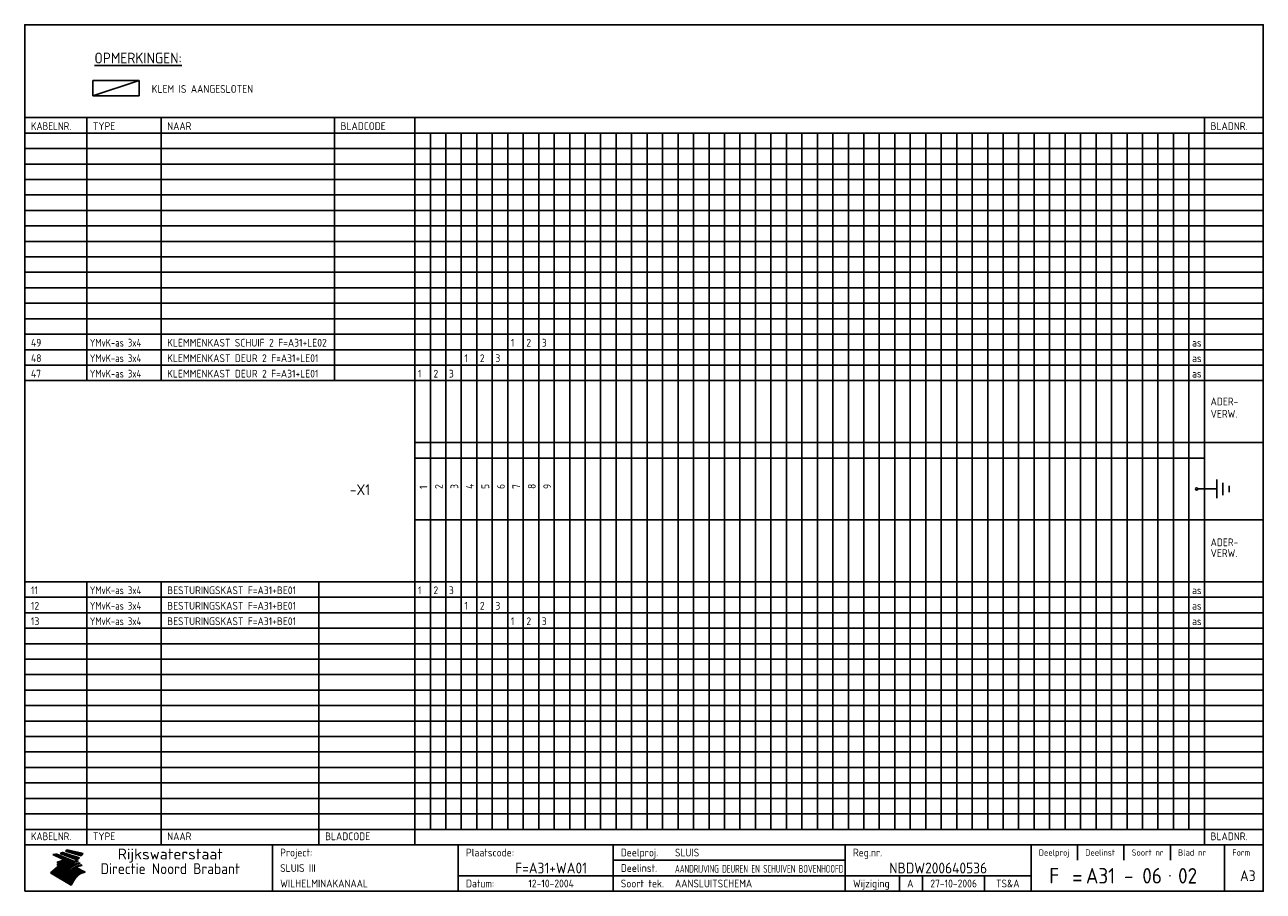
# Model space of a CAD drawing. Extents: x 10 to 410, y 10 to 290.
import ezdxf
from ezdxf.enums import TextEntityAlignment as Align

# ---------------------------------------------------------------- set-up
doc = ezdxf.new("R2010")
doc.units = 0
doc.header["$MEASUREMENT"] = 0
doc.layers.get('0').update_dxf_attribs({"linetype": 'CONTINUOUS'})
for name, color, linetype in [('0-25', 7, 'CONTINUOUS'), ('0-35', 2, 'CONTINUOUS'), ('0-50', 3, 'CONTINUOUS'), ('B-25', 7, 'CONTINUOUS'), ('B-35', 2, 'CONTINUOUS'), ('S-25', 7, 'CONTINUOUS'), ('S-35', 2, 'CONTINUOUS')]:
    doc.layers.add(name, color=color, linetype=linetype)
doc.styles.add('ISO', font='iso.shx')
doc.styles.get("Standard").update_dxf_attribs({"font": 'iso.shx'})

# ---------------------------------------------------------------- blocks, each defined once
blk = doc.blocks.new('rme16')
at = {"layer": '0-25'}
for p, q in [((410, 35), (10, 35)), ((410, 30), (10, 30)), ((350, 25), (350, 20)), ((365, 25), (365, 20)), ((380, 25), (380, 20)), ((200, 20), (275, 20)), ((150, 15), (335, 15)), ((292.5, 15), (292.5, 10)), ((300, 15), (300, 10)), ((320, 15), (320, 10))]:
    blk.add_line(p, q, dxfattribs=at)
at = {"layer": '0-25', "color": 7}
for p, q in [((19.1, 21.89), (25.12, 19)), ((19.1, 21.89), (25.12, 19)), ((19.17, 21.86), (20.7, 21.86)), ((19.29, 21.8), (20.83, 21.8)), ((19.4, 21.75), (20.96, 21.75)), ((19.52, 21.69), (21.09, 21.69)), ((19.64, 21.63), (21.22, 21.63)), ((19.74, 21.92), (20.56, 21.92)), ((19.75, 21.58), (21.36, 21.58)), ((19.87, 21.52), (21.49, 21.52)), ((19.99, 21.47), (21.62, 21.47)), ((20.11, 21.41), (21.75, 21.41)), ((20.22, 21.35), (21.88, 21.35)), ((20.25, 21.97), (20.43, 21.97)), ((20.34, 21.3), (22.02, 21.3)), ((20.38, 21.99), (26.02, 19.59)), ((20.38, 21.99), (26.02, 19.59)), ((20.46, 21.24), (22.15, 21.24)), ((20.57, 21.18), (22.28, 21.18)), ((20.69, 21.13), (22.41, 21.13)), ((20.81, 21.07), (22.55, 21.07)), ((20.92, 21.02), (22.68, 21.02)), ((21.04, 20.96), (22.81, 20.96)), ((21.16, 20.9), (22.94, 20.9)), ((21.27, 20.85), (23.07, 20.85)), ((21.39, 20.79), (23.21, 20.79)), ((21.47, 22.25), (26.83, 20.19)), ((21.47, 22.25), (26.83, 20.19)), ((21.49, 22.25), (23.07, 22.25)), ((21.51, 20.73), (23.34, 20.73)), ((21.6, 22.2), (23.25, 22.2)), ((21.63, 20.68), (23.47, 20.68)), ((21.65, 22.31), (22.89, 22.31)), ((21.74, 20.62), (23.6, 20.62)), ((21.75, 22.14), (23.42, 22.14)), ((21.8, 22.37), (22.71, 22.37)), ((21.86, 20.57), (23.73, 20.57)), ((21.9, 22.08), (23.6, 22.08)), ((21.94, 22.42), (22.53, 22.42)), ((21.98, 20.51), (23.87, 20.51)), ((22.04, 22.03), (23.78, 22.03)), ((22.06, 22.48), (22.36, 22.48)), ((22.09, 20.45), (24, 20.45)), ((22.18, 22.53), (27.65, 20.8)), ((22.18, 22.53), (27.65, 20.8)), ((22.19, 21.97), (23.96, 21.97)), ((22.21, 20.4), (24.13, 20.4)), ((22.33, 20.34), (24.26, 20.34)), ((22.34, 21.92), (24.13, 21.92)), ((22.37, 20), (23.08, 20)), ((22.44, 20.28), (24.4, 20.28)), ((22.48, 21.86), (24.31, 21.86)), ((22.49, 20.06), (23.04, 20.06)), ((22.56, 20.23), (24.53, 20.23)), ((22.61, 20.12), (22.93, 20.12)), ((22.63, 21.8), (24.49, 21.8)), ((22.68, 20.17), (24.66, 20.17)), ((22.71, 20.17), (22.82, 20.17)), ((23.11, 20.02), (22.77, 20.2)), ((23.11, 20.02), (22.77, 20.2)), ((22.78, 21.75), (24.67, 21.75)), ((22.79, 20.12), (24.79, 20.12)), ((22.91, 20.06), (24.92, 20.06)), ((22.92, 21.69), (24.85, 21.69)), ((23.03, 20), (25.06, 20)), ((23.07, 21.63), (25.02, 21.63)), ((23.14, 22.99), (28.22, 21.46)), ((23.14, 22.99), (28.22, 21.46)), ((23.15, 22.98), (25.33, 22.98)), ((23.22, 21.58), (25.2, 21.58)), ((23.23, 23.04), (25.09, 23.04)), ((23.32, 23.1), (24.84, 23.1)), ((23.34, 22.93), (25.57, 22.93)), ((23.36, 21.52), (25.38, 21.52)), ((23.4, 23.15), (24.6, 23.15)), ((23.49, 23.21), (24.36, 23.21)), ((23.51, 21.47), (25.56, 21.47)), ((23.52, 22.87), (25.81, 22.87)), ((23.57, 23.27), (24.12, 23.27)), ((23.64, 23.32), (23.87, 23.32)), ((23.66, 21.41), (25.74, 21.41)), ((23.7, 23.36), (28.82, 22.17)), ((23.7, 23.36), (28.82, 22.17)), ((23.71, 22.82), (26.06, 22.82)), ((23.8, 21.35), (25.91, 21.35)), ((23.9, 22.76), (26.3, 22.76)), ((23.95, 21.3), (26.09, 21.3)), ((24.09, 22.7), (26.54, 22.7)), ((24.09, 21.24), (26.27, 21.24)), ((24.24, 21.18), (26.45, 21.18)), ((24.27, 22.65), (26.78, 22.65)), ((24.39, 21.13), (26.62, 21.13)), ((24.46, 22.59), (27.03, 22.59)), ((24.53, 21.07), (26.8, 21.07)), ((24.65, 22.53), (27.27, 22.53)), ((24.68, 21.02), (26.98, 21.02)), ((24.83, 20.96), (27.16, 20.96)), ((24.84, 22.48), (27.51, 22.48)), ((24.97, 20.9), (27.34, 20.9)), ((25.02, 22.42), (27.75, 22.42)), ((25.12, 20.85), (27.51, 20.85)), ((25.21, 22.37), (28, 22.37)), ((25.27, 20.79), (27.63, 20.79)), ((25.4, 22.31), (28.24, 22.31)), ((25.41, 20.73), (27.57, 20.73)), ((25.56, 20.68), (27.51, 20.68)), ((25.58, 22.25), (28.48, 22.25)), ((25.71, 20.62), (27.44, 20.62)), ((25.77, 22.2), (28.72, 22.2)), ((25.85, 20.57), (27.37, 20.57)), ((25.96, 22.14), (28.79, 22.14)), ((26, 20.51), (27.29, 20.51)), ((26.15, 22.08), (28.75, 22.08)), ((26.15, 20.45), (27.22, 20.45)), ((26.29, 20.4), (27.14, 20.4)), ((26.33, 22.03), (28.71, 22.03)), ((26.44, 20.34), (27.06, 20.34)), ((26.52, 21.97), (28.66, 21.97)), ((26.59, 20.28), (26.97, 20.28)), ((26.71, 21.92), (28.62, 21.92)), ((26.73, 20.23), (26.89, 20.23)), ((26.9, 21.86), (28.57, 21.86)), ((27.08, 21.8), (28.52, 21.8)), ((27.27, 21.75), (28.48, 21.75)), ((27.46, 21.69), (28.43, 21.69)), ((27.65, 21.63), (28.38, 21.63)), ((27.83, 21.58), (28.33, 21.58)), ((28.02, 21.52), (28.28, 21.52)), ((28.21, 21.47), (28.22, 21.47)), ((20.58, 17.88), (18.3, 16)), ((20.58, 17.88), (18.3, 16)), ((24.94, 11.97), (18.3, 16)), ((24.94, 11.97), (18.3, 16)), ((18.31, 16.01), (20.96, 16.01)), ((18.38, 16.07), (21.46, 16.07)), ((18.45, 16.12), (21.88, 16.12)), ((18.52, 16.18), (22.15, 16.18)), ((18.59, 16.23), (22.38, 16.23)), ((18.65, 16.29), (22.58, 16.29)), ((18.72, 16.35), (22.75, 16.35)), ((18.79, 16.4), (22.91, 16.4)), ((18.86, 16.46), (20.6, 16.46)), ((18.93, 16.52), (20.6, 16.52)), ((18.99, 16.57), (20.6, 16.57)), ((19.06, 16.63), (20.6, 16.63)), ((19.13, 16.68), (20.6, 16.68)), ((19.2, 16.74), (20.6, 16.74)), ((19.27, 16.8), (20.6, 16.8)), ((19.33, 16.85), (21.07, 16.85)), ((19.4, 16.91), (21.55, 16.91)), ((19.47, 16.97), (21.88, 16.97)), ((19.54, 17.02), (22.13, 17.02)), ((19.61, 17.08), (22.34, 17.08)), ((19.67, 17.13), (20.6, 17.13)), ((19.74, 17.19), (20.6, 17.19)), ((19.81, 17.25), (20.6, 17.25)), ((19.88, 17.3), (20.6, 17.3)), ((19.95, 17.36), (20.6, 17.36)), ((20.01, 17.42), (20.6, 17.42)), ((20.08, 17.47), (20.93, 17.47)), ((20.15, 17.53), (21.26, 17.53)), ((20.22, 17.58), (21.51, 17.58)), ((20.29, 17.64), (21.72, 17.64)), ((20.35, 17.7), (21.9, 17.7)), ((20.42, 17.75), (22.07, 17.75)), ((20.49, 17.81), (22.22, 17.81)), ((20.56, 17.87), (22.36, 17.87)), ((20.6, 19.11), (20.58, 19.51)), ((20.6, 19.11), (20.58, 19.51)), ((20.58, 19.5), (22.09, 19.5)), ((20.58, 19.44), (21.95, 19.44)), ((20.59, 19.38), (21.79, 19.38)), ((20.59, 19.33), (21.62, 19.33)), ((20.59, 19.27), (21.42, 19.27)), ((20.6, 19.22), (21.2, 19.22)), ((20.6, 19.16), (20.93, 19.16)), ((20.6, 19.11), (20.69, 19.12)), ((20.6, 19.11), (20.69, 19.12)), ((20.6, 18.79), (20.77, 18.81)), ((20.6, 18.79), (20.77, 18.81)), ((20.6, 18.29), (20.6, 18.79)), ((20.6, 18.29), (20.6, 18.79)), ((20.6, 18.77), (22.46, 18.77)), ((20.6, 18.71), (22.33, 18.71)), ((20.6, 18.65), (22.19, 18.65)), ((20.6, 18.6), (22.04, 18.6)), ((20.6, 18.54), (21.87, 18.54)), ((20.6, 18.48), (21.68, 18.48)), ((20.6, 18.43), (21.46, 18.43)), ((20.6, 18.37), (21.21, 18.37)), ((20.6, 18.29), (20.88, 18.32)), ((20.6, 18.29), (20.88, 18.32)), ((20.6, 18.32), (20.87, 18.32)), ((20.6, 17.88), (20.86, 17.91)), ((20.6, 17.88), (20.86, 17.91)), ((20.6, 17.43), (20.97, 17.48)), ((20.6, 17.43), (20.97, 17.48)), ((20.6, 17.43), (20.6, 17.09)), ((20.6, 17.43), (20.6, 17.09)), ((20.6, 17.09), (21.26, 17.16)), ((20.6, 17.09), (21.26, 17.16)), ((20.6, 16.8), (21.37, 16.89)), ((20.6, 16.8), (21.37, 16.89)), ((20.6, 16.8), (20.6, 16.45)), ((20.6, 16.8), (20.6, 16.45)), ((20.6, 16.45), (21.56, 16.56)), ((20.6, 16.45), (21.56, 16.56)), ((20.6, 15.97), (21.67, 16.09)), ((20.6, 15.97), (21.67, 16.09)), ((20.7, 16.46), (23.06, 16.46)), ((20.9, 19.55), (22.23, 19.55)), ((20.9, 18.82), (22.59, 18.82)), ((20.98, 17.92), (22.5, 17.92)), ((21.02, 17.13), (22.53, 17.13)), ((21.19, 19.61), (22.35, 19.61)), ((21.2, 16.52), (23.2, 16.52)), ((21.32, 18.88), (22.71, 18.88)), ((21.32, 17.98), (22.62, 17.98)), ((21.42, 19.67), (22.47, 19.67)), ((21.47, 17.19), (22.7, 17.19)), ((21.59, 18.03), (22.74, 18.03)), ((21.61, 18.93), (22.82, 18.93)), ((21.62, 19.72), (22.59, 19.72)), ((21.72, 16.57), (23.32, 16.57)), ((21.77, 17.25), (22.85, 17.25)), ((21.8, 19.78), (22.69, 19.78)), ((21.8, 18.09), (22.85, 18.09)), ((21.84, 18.99), (22.92, 18.99)), ((21.96, 19.83), (22.79, 19.83)), ((21.99, 18.15), (22.95, 18.15)), ((22.01, 17.3), (22.99, 17.3)), ((22.03, 19.05), (23.03, 19.05)), ((22.1, 16.63), (23.44, 16.63)), ((22.11, 19.89), (22.89, 19.89)), ((22.16, 18.2), (23.05, 18.2)), ((22.21, 19.1), (23.12, 19.1)), ((22.21, 17.36), (23.12, 17.36)), ((22.24, 19.95), (22.99, 19.95)), ((22.31, 18.26), (23.15, 18.26)), ((22.36, 19.16), (23.22, 19.16)), ((22.38, 16.68), (23.56, 16.68)), ((22.39, 17.42), (23.24, 17.42)), ((22.45, 18.32), (23.24, 18.32)), ((22.51, 19.22), (23.3, 19.22)), ((22.56, 17.47), (23.36, 17.47)), ((22.59, 18.37), (23.33, 18.37)), ((22.6, 16.74), (23.66, 16.74)), ((22.64, 19.27), (23.39, 19.27)), ((22.71, 18.43), (23.42, 18.43)), ((22.71, 17.53), (23.47, 17.53)), ((22.77, 19.33), (23.47, 19.33)), ((22.79, 16.8), (23.77, 16.8)), ((22.83, 18.48), (23.5, 18.48)), ((22.84, 17.58), (23.57, 17.58)), ((22.89, 19.38), (23.55, 19.38)), ((22.94, 18.54), (23.58, 18.54)), ((22.96, 16.85), (23.86, 16.85)), ((22.97, 17.64), (23.67, 17.64)), ((23, 19.44), (23.63, 19.44)), ((23.04, 18.6), (23.66, 18.6)), ((23.1, 19.5), (23.72, 19.5)), ((23.1, 17.7), (23.77, 17.7)), ((23.12, 16.91), (23.96, 16.91)), ((23.14, 18.65), (23.74, 18.65)), ((23.15, 19.95), (25.19, 19.95)), ((23.21, 19.55), (23.8, 19.55)), ((23.21, 17.75), (23.86, 17.75)), ((23.21, 16.01), (28.9, 16.01)), ((23.24, 18.71), (23.82, 18.71)), ((23.26, 19.89), (25.32, 19.89)), ((23.26, 16.97), (24.05, 16.97)), ((23.3, 19.61), (23.88, 19.61)), ((23.32, 17.81), (23.95, 17.81)), ((23.33, 18.77), (23.91, 18.77)), ((23.37, 16.07), (29.08, 16.07)), ((23.38, 19.83), (25.45, 19.83)), ((23.39, 19.67), (23.81, 19.67)), ((23.39, 17.02), (24.14, 17.02)), ((23.42, 18.82), (23.99, 18.82)), ((23.42, 17.87), (24.03, 17.87)), ((23.45, 19.7), (23.58, 19.79)), ((23.45, 19.7), (23.58, 19.79)), ((23.48, 19.72), (23.7, 19.72)), ((23.5, 19.78), (25.58, 19.78)), ((23.51, 18.88), (24.07, 18.88)), ((23.51, 16.12), (29.27, 16.12)), ((23.52, 17.92), (24.11, 17.92)), ((23.52, 17.08), (24.22, 17.08)), ((23.54, 18.9), (24.3, 19.42)), ((23.54, 18.9), (24.3, 19.42)), ((23.56, 19.78), (23.59, 19.78)), ((23.56, 19.39), (23.9, 19.62)), ((23.56, 19.39), (23.9, 19.62)), ((23.58, 19.79), (23.9, 19.62)), ((23.58, 19.79), (23.9, 19.62)), ((23.59, 18.93), (24.15, 18.93)), ((23.61, 19.72), (25.72, 19.72)), ((23.62, 17.98), (24.2, 17.98)), ((23.63, 17.13), (24.3, 17.13)), ((23.65, 18.59), (24.62, 19.25)), ((23.65, 18.59), (24.62, 19.25)), ((29.41, 16.17), (23.65, 16.17)), ((23.67, 18.99), (24.23, 18.99)), ((23.71, 18.03), (24.28, 18.03)), ((23.73, 19.67), (25.85, 19.67)), ((23.75, 19.05), (24.32, 19.05)), ((23.75, 17.19), (24.38, 17.19)), ((23.77, 16.23), (29.47, 16.23)), ((23.79, 18.09), (24.36, 18.09)), ((23.83, 19.1), (24.4, 19.1)), ((23.85, 19.61), (25.98, 19.61)), ((23.85, 17.25), (24.46, 17.25)), ((23.88, 18.15), (24.44, 18.15)), ((23.89, 16.29), (29.36, 16.29)), ((23.92, 19.16), (24.48, 19.16)), ((23.94, 18.19), (25.23, 19.07)), ((23.94, 18.19), (25.23, 19.07)), ((23.95, 17.3), (24.55, 17.3)), ((23.96, 19.55), (25.96, 19.55)), ((23.96, 18.2), (24.53, 18.2)), ((24, 19.22), (24.56, 19.22)), ((24, 16.35), (29.24, 16.35)), ((24.04, 18.26), (24.61, 18.26)), ((24.05, 17.36), (24.63, 17.36)), ((24.06, 17.88), (25.34, 18.76)), ((24.06, 17.88), (25.34, 18.76)), ((24.08, 19.5), (25.88, 19.5)), ((24.08, 19.27), (24.58, 19.27)), ((24.11, 16.4), (29.13, 16.4)), ((24.13, 18.32), (24.69, 18.32)), ((24.14, 17.42), (24.71, 17.42)), ((24.16, 19.33), (24.47, 19.33)), ((24.2, 19.44), (25.79, 19.44)), ((24.21, 18.37), (24.77, 18.37)), ((24.21, 16.46), (29.02, 16.46)), ((24.23, 17.47), (24.79, 17.47)), ((24.24, 17.48), (25.52, 18.36)), ((24.24, 17.48), (25.52, 18.36)), ((24.25, 19.38), (24.36, 19.38)), ((24.29, 18.43), (24.85, 18.43)), ((24.3, 19.42), (24.62, 19.25)), ((24.3, 19.42), (24.62, 19.25)), ((24.31, 19.38), (25.71, 19.38)), ((24.31, 17.53), (24.87, 17.53)), ((24.31, 16.52), (28.91, 16.52)), ((24.35, 17.17), (25.64, 18.05)), ((24.35, 17.17), (25.64, 18.05)), ((24.37, 18.48), (24.94, 18.48)), ((24.39, 17.58), (24.96, 17.58)), ((24.4, 16.57), (28.79, 16.57)), ((24.43, 19.33), (25.62, 19.33)), ((24.45, 18.54), (25.02, 18.54)), ((24.47, 17.64), (25.04, 17.64)), ((24.49, 16.63), (28.68, 16.63)), ((24.54, 18.6), (25.1, 18.6)), ((24.55, 19.27), (25.54, 19.27)), ((24.56, 17.7), (25.12, 17.7)), ((24.57, 16.68), (28.57, 16.68)), ((24.62, 18.65), (25.18, 18.65)), ((24.63, 16.72), (25.91, 17.6)), ((24.63, 16.72), (25.91, 17.6)), ((24.64, 17.75), (25.2, 17.75)), ((24.66, 16.74), (28.45, 16.74)), ((24.67, 19.22), (25.45, 19.22)), ((24.7, 18.71), (25.27, 18.71)), ((24.72, 17.81), (25.29, 17.81)), ((24.74, 16.8), (28.34, 16.8)), ((24.78, 19.16), (25.37, 19.16)), ((24.78, 18.77), (25.34, 18.77)), ((24.8, 17.87), (25.37, 17.87)), ((24.82, 16.85), (28.23, 16.85)), ((24.87, 18.82), (25.4, 18.82)), ((24.89, 17.92), (25.45, 17.92)), ((24.9, 19.1), (25.28, 19.1)), ((24.9, 16.91), (28.11, 16.91)), ((24.95, 18.88), (25.45, 18.88)), ((24.97, 17.98), (25.53, 17.98)), ((24.99, 16.97), (28, 16.97)), ((25.02, 19.05), (25.2, 19.05)), ((25.03, 18.93), (25.51, 18.93)), ((25.05, 18.03), (25.61, 18.03)), ((25.07, 17.02), (27.89, 17.02)), ((25.11, 18.99), (25.57, 18.99)), ((26.02, 19.59), (25.12, 19)), ((26.02, 19.59), (25.12, 19)), ((25.13, 18.09), (25.68, 18.09)), ((25.15, 17.08), (27.77, 17.08)), ((25.19, 19.05), (25.63, 19.05)), ((25.21, 18.15), (25.75, 18.15)), ((25.23, 17.13), (27.66, 17.13)), ((25.26, 19.1), (25.7, 19.1)), ((25.3, 18.2), (25.82, 18.2)), ((25.31, 17.19), (27.55, 17.19)), ((25.33, 19.16), (25.77, 19.16)), ((25.38, 18.26), (25.89, 18.26)), ((25.39, 19.22), (25.85, 19.22)), ((25.4, 17.25), (27.43, 17.25)), ((25.46, 18.32), (25.97, 18.32)), ((25.47, 19.27), (25.93, 19.27)), ((25.48, 17.3), (27.32, 17.3)), ((25.54, 19.33), (26.03, 19.33)), ((25.54, 18.37), (26.06, 18.37)), ((25.56, 17.36), (27.21, 17.36)), ((25.62, 18.43), (26.14, 18.43)), ((25.63, 19.38), (26.13, 19.38)), ((25.64, 17.42), (27.1, 17.42)), ((25.7, 18.48), (26.24, 18.48)), ((25.72, 19.44), (26.24, 19.44)), ((25.73, 17.47), (26.98, 17.47)), ((25.79, 18.54), (26.34, 18.54)), ((25.81, 17.53), (26.87, 17.53)), ((25.82, 19.5), (26.36, 19.5)), ((25.89, 18.6), (26.46, 18.6)), ((25.89, 17.58), (26.76, 17.58)), ((25.93, 19.55), (26.53, 19.55)), ((25.96, 17.64), (26.64, 17.64)), ((25.99, 18.65), (26.58, 18.65)), ((26.04, 17.7), (26.59, 17.7)), ((26.06, 19.61), (26.85, 19.61)), ((26.1, 18.71), (26.72, 18.71)), ((26.12, 17.75), (26.67, 17.75)), ((26.2, 17.81), (26.76, 17.81)), ((26.21, 19.67), (27.23, 19.67)), ((26.23, 18.77), (26.89, 18.77)), ((26.29, 17.87), (26.86, 17.87)), ((26.37, 18.82), (27.09, 18.82)), ((26.39, 17.92), (26.97, 17.92)), ((26.44, 19.72), (27.18, 19.72)), ((26.49, 17.98), (27.09, 17.98)), ((26.53, 18.88), (27.34, 18.88)), ((26.56, 17.68), (29.54, 16.2)), ((26.56, 17.68), (29.54, 16.2)), ((26.6, 18.03), (27.22, 18.03)), ((26.72, 18.09), (27.38, 18.09)), ((26.73, 18.93), (27.66, 18.93)), ((26.85, 18.15), (27.56, 18.15)), ((26.99, 18.99), (27.9, 18.99)), ((27, 18.2), (27.8, 18.2)), ((27.13, 19.78), (27.25, 19.64)), ((27.13, 19.78), (27.25, 19.64)), ((27.18, 18.26), (28.13, 18.26)), ((27.26, 19.05), (27.84, 19.05)), ((27.39, 18.32), (28.47, 18.32)), ((27.7, 18.37), (28.49, 18.37)), ((27.78, 19.1), (27.93, 18.96)), ((27.78, 19.1), (27.93, 18.96)), ((28, 18.43), (28.44, 18.43)), ((28.29, 15.83), (29.54, 16.2)), ((28.29, 15.83), (29.54, 16.2)), ((28.39, 18.48), (28.54, 18.32)), ((28.39, 18.48), (28.54, 18.32)), ((29.54, 16.2), (29.45, 16.17)), ((29.54, 16.2), (29.45, 16.17)), ((29.46, 16.18), (29.47, 16.18)), ((18.38, 15.95), (20.6, 15.95)), ((18.47, 15.9), (20.6, 15.9)), ((18.57, 15.84), (20.6, 15.84)), ((18.66, 15.78), (20.6, 15.78)), ((18.75, 15.73), (20.6, 15.73)), ((18.85, 15.67), (20.6, 15.67)), ((18.94, 15.62), (20.6, 15.62)), ((19.03, 15.56), (27.83, 15.56)), ((19.12, 15.5), (27.75, 15.5)), ((19.22, 15.45), (27.66, 15.45)), ((19.31, 15.39), (27.58, 15.39)), ((19.4, 15.33), (27.5, 15.33)), ((19.49, 15.28), (27.43, 15.28)), ((19.59, 15.22), (27.36, 15.22)), ((19.68, 15.17), (27.29, 15.17)), ((19.77, 15.11), (27.22, 15.11)), ((19.86, 15.05), (27.15, 15.05)), ((19.96, 15), (27.09, 15)), ((20.05, 14.94), (27.02, 14.94)), ((20.14, 14.88), (26.96, 14.88)), ((20.24, 14.83), (26.9, 14.83)), ((20.33, 14.77), (26.84, 14.77)), ((20.42, 14.72), (26.79, 14.72)), ((20.51, 14.66), (26.73, 14.66)), ((20.6, 15.97), (20.6, 15.58)), ((20.6, 15.97), (20.6, 15.58)), ((20.6, 15.58), (21.95, 15.73)), ((20.6, 15.58), (21.95, 15.73)), ((20.61, 14.6), (26.68, 14.6)), ((20.7, 14.55), (26.62, 14.55)), ((20.79, 14.49), (26.57, 14.49)), ((20.88, 14.43), (26.52, 14.43)), ((20.94, 15.62), (27.92, 15.62)), ((20.98, 14.38), (26.47, 14.38)), ((21.07, 14.32), (26.42, 14.32)), ((21.16, 14.27), (26.38, 14.27)), ((21.25, 14.21), (26.33, 14.21)), ((21.35, 14.15), (26.29, 14.15)), ((21.44, 14.1), (26.24, 14.1)), ((21.45, 15.67), (28.01, 15.67)), ((21.53, 14.04), (26.2, 14.04)), ((21.63, 13.98), (26.16, 13.98)), ((21.72, 13.93), (26.12, 13.93)), ((21.81, 13.87), (26.08, 13.87)), ((21.9, 13.82), (26.04, 13.82)), ((21.96, 15.73), (28.11, 15.73)), ((22, 13.76), (26, 13.76)), ((22.09, 13.7), (25.96, 13.7)), ((22.18, 13.65), (25.93, 13.65)), ((22.27, 13.59), (25.89, 13.59)), ((22.34, 15.78), (28.21, 15.78)), ((22.37, 13.53), (25.86, 13.53)), ((22.46, 13.48), (25.82, 13.48)), ((22.55, 13.42), (25.79, 13.42)), ((22.62, 15.84), (28.33, 15.84)), ((22.65, 13.37), (25.76, 13.37)), ((22.74, 13.31), (25.73, 13.31)), ((22.83, 13.25), (25.69, 13.25)), ((22.84, 15.9), (28.52, 15.9)), ((22.92, 13.2), (25.66, 13.2)), ((23.02, 13.14), (25.63, 13.14)), ((23.04, 15.95), (28.71, 15.95)), ((23.11, 13.08), (25.59, 13.08)), ((23.2, 13.03), (25.56, 13.03)), ((23.29, 12.97), (25.53, 12.97)), ((23.39, 12.92), (25.5, 12.92)), ((23.48, 12.86), (25.46, 12.86)), ((23.57, 12.8), (25.43, 12.8)), ((23.66, 12.75), (25.4, 12.75)), ((23.76, 12.69), (25.36, 12.69)), ((23.85, 12.63), (25.33, 12.63)), ((23.94, 12.58), (25.3, 12.58)), ((24.04, 12.52), (25.26, 12.52)), ((24.13, 12.47), (25.23, 12.47)), ((24.22, 12.41), (25.2, 12.41)), ((24.31, 12.35), (25.17, 12.35)), ((24.41, 12.3), (25.13, 12.3)), ((24.5, 12.24), (25.1, 12.24)), ((24.59, 12.18), (25.07, 12.18)), ((24.68, 12.13), (25.03, 12.13)), ((24.78, 12.07), (25, 12.07)), ((24.87, 12.02), (24.97, 12.02)), ((24.94, 11.97), (25.81, 13.45)), ((24.94, 11.97), (25.81, 13.45))]:
    blk.add_line(p, q, dxfattribs=at)
for centre, radius, start, end in [((19.15, 29.7), 7.8, 269.6055, 279.0886), ((19.15, 29.7), 7.8, 269.6055, 279.0886), ((19.93, 25.38), 5.91, 276.3402, 298.7463), ((19.93, 25.38), 5.91, 276.3402, 298.7463), ((19.84, 25.09), 6.03, 278.129, 302.868), ((19.84, 25.09), 6.03, 278.129, 302.868), ((19.84, 27.26), 5.27, 288.0217, 296.3084), ((19.84, 27.26), 5.27, 288.0217, 296.3084), ((20.49, 27.56), 5.28, 300.0654, 307.393), ((20.49, 27.56), 5.28, 300.0654, 307.393), ((24.11, 24.7), 5.26, 301.1147, 312.2814), ((24.11, 24.7), 5.26, 301.1147, 312.2814), ((21.95, 27.32), 8.59, 316.9248, 323.1399), ((21.95, 27.32), 8.59, 316.9248, 323.1399), ((20.21, 23.78), 5.91, 273.6149, 304.3803), ((20.21, 23.78), 5.91, 273.6149, 304.3803), ((20.35, 24.56), 5.76, 274.164, 302.5474), ((20.35, 24.56), 5.76, 274.164, 302.5474), ((20.05, 24.28), 6.02, 277.9472, 305.7139), ((20.05, 24.28), 6.02, 277.9472, 305.7139), ((20.04, 23.49), 6.09, 278.8115, 306.4242), ((20.04, 23.49), 6.09, 278.8115, 306.4242), ((20.53, 23.07), 5.96, 277.0519, 304.973), ((20.53, 23.07), 5.96, 277.0519, 304.973), ((20.72, 22.76), 5.91, 276.3402, 304.3803), ((20.72, 22.76), 5.91, 276.3402, 304.3803), ((21.06, 22.34), 5.81, 274.9043, 303.1745), ((21.06, 22.34), 5.81, 274.9043, 303.1745), ((20.82, 22.06), 6.04, 278.1111, 305.8489), ((20.82, 22.06), 6.04, 278.1111, 305.8489), ((21.3, 21.6), 5.91, 276.3402, 304.3803), ((21.3, 21.6), 5.91, 276.3402, 304.3803), ((27.05, 17.17), 2.63, 107.4286, 133.7799), ((27.05, 17.17), 2.63, 107.4286, 133.7799), ((27.45, 16.91), 2.81, 110.4143, 138.7411), ((27.45, 16.91), 2.81, 110.4143, 138.7411), ((27.57, 15.64), 3.4, 98.1566, 126.9045), ((27.57, 15.64), 3.4, 98.1566, 126.9045), ((27.91, 15.54), 3.39, 100.5835, 132.088), ((27.91, 15.54), 3.39, 100.5835, 132.088), ((28.21, 14.74), 3.67, 95.7581, 128.7216), ((28.21, 14.74), 3.67, 95.7581, 128.7216), ((27.01, 16.84), 2.93, 87.7348, 104.8316), ((27.01, 16.84), 2.93, 87.7348, 104.8316), ((27.37, 15.71), 3.93, 91.7838, 103.2817), ((27.37, 15.71), 3.93, 91.7838, 103.2817), ((28.4, 15.05), 3.21, 96.3886, 125.0052), ((28.4, 15.05), 3.21, 96.3886, 125.0052), ((27.82, 16.31), 2.8, 90.634, 105.1984), ((27.82, 16.31), 2.8, 90.634, 105.1984), ((28.19, 15.04), 3.93, 93.8342, 103.2817), ((28.19, 15.04), 3.93, 93.8342, 103.2817), ((28.58, 15.69), 2.8, 93.8141, 105.1984), ((28.58, 15.69), 2.8, 93.8141, 105.1984), ((28.95, 14.41), 3.93, 96.0135, 103.2817), ((28.95, 14.41), 3.93, 96.0135, 103.2817), ((31.24, 10.26), 6.3, 117.9568, 149.6251), ((31.24, 10.26), 6.3, 117.9568, 149.6251)]:
    blk.add_arc(centre, radius, start, end, dxfattribs=at)
at = {"layer": '0-35'}
for p, q in [((90, 25), (90, 10)), ((150, 25), (150, 10)), ((200, 25), (200, 10)), ((275, 25), (275, 10)), ((335, 25), (335, 10)), ((397.5, 25), (397.5, 10))]:
    blk.add_line(p, q, dxfattribs=at)
at = {"layer": '0-50'}
for p, q in [((10, 25), (410, 25)), ((348.75, 15), (351.25, 15)), ((348.75, 13.5), (351.25, 13.5))]:
    blk.add_line(p, q, dxfattribs=at)
blk.add_lwpolyline([(10, 10), (410, 10), (410, 290), (10, 290)], close=True, dxfattribs=at)
at = {"layer": '0-50', "const_width": 0.25}
blk.add_lwpolyline([(379.75, 15, 1), (380, 15, 1)], format="xyb", close=True, dxfattribs=at)
at = {"layer": '0-25', "style": 'ISO'}
for s, height, p in [('Project:', 2.5, (92.5, 22.5)), ('Plaatscode:', 2.5, (152.5, 22.5)), ('Deelproj.', 2.5, (202.5, 22.5)), ('Reg.nr.', 2.5, (277.5, 22.5)), ('Deelproj', 2, (337.5, 22.5)), ('Deelinst', 2, (352.5, 22.5)), ('Soort nr', 2, (367.5, 22.5)), ('Blad nr', 2, (382.5, 22.5)), ('Form', 2, (400, 22.5)), ('Deelinst.', 2.5, (202.5, 17.5)), ('Datum:', 2.5, (152.5, 12.5)), ('Soort tek.', 2.5, (202.5, 12.5)), ('Wijziging', 2.5, (277.5, 12.5))]:
    blk.add_text(s, height=height, dxfattribs=at).set_placement(p, align=Align.MIDDLE_LEFT)
for tag, height, p in [('N', 2.5, (220, 22.5)), ('B', 2.5, (92.5, 17.5)), ('P', 1.8, (220, 17.5)), ('C', 2.5, (92.5, 12.5)), ('U', 2.5, (220, 12.5)), ('REV', 2.5, (295, 12.5))]:
    blk.add_attdef(tag, text='', height=height, dxfattribs=at).set_placement(p, align=Align.MIDDLE_LEFT)
for tag, p in [('W', (180, 12.5)), ('Z', (310, 12.5)), ('Y', (327.5, 12.5))]:
    blk.add_attdef(tag, text='', height=2.5, dxfattribs=at).set_placement(p, align=Align.MIDDLE)
at = {"layer": '0-35', "style": 'ISO', "width": 1.182609}
blk.add_text('Rijkswaterstaat', height=3.5, dxfattribs=at).set_placement((40, 20.28), (74, 20.28), align=Align.FIT)
at = {"layer": '0-35', "color": 2, "style": 'ISO', "width": 1.016949}
blk.add_text('Directie Noord Brabant', height=3.5, dxfattribs=at).set_placement((34.5, 15.53), (79.5, 15.53), align=Align.FIT)
at = {"layer": '0-35', "style": 'ISO'}
blk.add_attdef('X', text='', height=3.5, dxfattribs=at).set_placement((180, 17.5), align=Align.MIDDLE_CENTER)
blk.add_attdef('RNR', text='', height=3.5, dxfattribs=at).set_placement((305, 17.5), align=Align.MIDDLE)
blk.add_attdef('FORM', text='', height=3.5, dxfattribs=at).set_placement((402.5, 15), align=Align.MIDDLE_LEFT)
at = {"layer": '0-50', "style": 'ISO'}
for tag, p in [('M', (342.5, 15)), ('O', (365, 15))]:
    blk.add_attdef(tag, text='', height=5, dxfattribs=at).set_placement(p, align=Align.MIDDLE)
blk.add_attdef('Q', text='', height=5, dxfattribs=at).set_placement((382.5, 15), align=Align.MIDDLE_LEFT)

msp = doc.modelspace()

# ---------------------------------------------------------------- linework, layer by layer
for p, q in [((136, 150), (391, 150)), ((10, 30), (10, 25)), ((30, 25), (10, 25))]:
    msp.add_line(p, q)
at = {"layer": 'S-25'}
for p, q in [((32, 272), (32, 267)), ((47, 272), (32, 272)), ((32, 267), (47, 272)), ((47, 267), (47, 272)), ((32, 267), (47, 267)), ((10, 260), (410, 260)), ((10, 255), (410, 255)), ((141, 255), (141, 175)), ((146, 255), (146, 175)), ((151, 255), (151, 175)), ((156, 255), (156, 175)), ((161, 255), (161, 30)), ((166, 255), (166, 175)), ((171, 255), (171, 175)), ((176, 255), (176, 175)), ((181, 255), (181, 175)), ((186, 255), (186, 30)), ((191, 255), (191, 175)), ((196, 255), (196, 175)), ((201, 255), (201, 175)), ((206, 255), (206, 175)), ((211, 255), (211, 30)), ((216, 255), (216, 175)), ((221, 255), (221, 175)), ((226, 255), (226, 175)), ((231, 255), (231, 175)), ((236, 255), (236, 30)), ((241, 255), (241, 175)), ((246, 255), (246, 175)), ((251, 255), (251, 175)), ((256, 255), (256, 175)), ((261, 255), (261, 30)), ((266, 255), (266, 175)), ((271, 255), (271, 175)), ((276, 255), (276, 175)), ((281, 255), (281, 175)), ((286, 255), (286, 30)), ((291, 255), (291, 175)), ((296, 255), (296, 175)), ((301, 255), (301, 175)), ((306, 255), (306, 175)), ((311, 255), (311, 30)), ((316, 255), (316, 175)), ((321, 255), (321, 175)), ((326, 255), (326, 175)), ((331, 255), (331, 175)), ((336, 255), (336, 30)), ((341, 255), (341, 175)), ((346, 255), (346, 175)), ((351, 255), (351, 175)), ((356, 255), (356, 175)), ((361, 255), (361, 30)), ((366, 255), (366, 175)), ((371, 255), (371, 175)), ((376, 255), (376, 175)), ((381, 255), (381, 175)), ((386, 255), (386, 30)), ((10, 250), (410, 250)), ((10, 245), (410, 245)), ((10, 240), (410, 240)), ((10, 235), (410, 235)), ((10, 230), (410, 230)), ((10, 225), (410, 225)), ((10, 220), (410, 220)), ((10, 215), (410, 215)), ((15, 215), (410, 215)), ((10, 210), (410, 210)), ((10, 205), (410, 205)), ((10, 200), (410, 200)), ((10, 195), (410, 195)), ((10, 190), (410, 190)), ((10, 185), (410, 185)), ((10, 180), (410, 180)), ((10, 175), (410, 175)), ((141, 175), (141, 110)), ((146, 175), (146, 110)), ((151, 175), (151, 110)), ((156, 175), (156, 110)), ((166, 175), (166, 110)), ((171, 175), (171, 110)), ((176, 175), (176, 110)), ((181, 175), (181, 110)), ((191, 175), (191, 110)), ((196, 175), (196, 110)), ((201, 175), (201, 110)), ((206, 175), (206, 110)), ((216, 175), (216, 110)), ((221, 175), (221, 110)), ((226, 175), (226, 110)), ((231, 175), (231, 110)), ((241, 175), (241, 110)), ((246, 175), (246, 110)), ((251, 175), (251, 110)), ((256, 175), (256, 110)), ((266, 175), (266, 110)), ((271, 175), (271, 110)), ((276, 175), (276, 110)), ((281, 175), (281, 110)), ((291, 175), (291, 110)), ((296, 175), (296, 110)), ((301, 175), (301, 110)), ((306, 175), (306, 110)), ((316, 175), (316, 110)), ((321, 175), (321, 110)), ((326, 175), (326, 110)), ((331, 175), (331, 110)), ((341, 175), (341, 110)), ((346, 175), (346, 110)), ((351, 175), (351, 110)), ((356, 175), (356, 110)), ((366, 175), (366, 110)), ((371, 175), (371, 110)), ((376, 175), (376, 110)), ((381, 175), (381, 110)), ((389, 140), (395, 140)), ((395, 143), (395, 137)), ((397, 142), (397, 138)), ((399, 141), (399, 139)), ((10, 110), (410, 110)), ((141, 110), (141, 30)), ((146, 110), (146, 30)), ((151, 110), (151, 30)), ((156, 110), (156, 30)), ((166, 110), (166, 30)), ((171, 110), (171, 30)), ((176, 110), (176, 30)), ((181, 110), (181, 30)), ((191, 110), (191, 30)), ((196, 110), (196, 30)), ((201, 110), (201, 30)), ((206, 110), (206, 30)), ((216, 110), (216, 30)), ((221, 110), (221, 30)), ((226, 110), (226, 30)), ((231, 110), (231, 30)), ((241, 110), (241, 30)), ((246, 110), (246, 30)), ((251, 110), (251, 30)), ((256, 110), (256, 30)), ((266, 110), (266, 30)), ((271, 110), (271, 30)), ((276, 110), (276, 30)), ((281, 110), (281, 30)), ((291, 110), (291, 30)), ((296, 110), (296, 30)), ((301, 110), (301, 30)), ((306, 110), (306, 30)), ((316, 110), (316, 30)), ((321, 110), (321, 30)), ((326, 110), (326, 30)), ((331, 110), (331, 30)), ((341, 110), (341, 30)), ((346, 110), (346, 30)), ((351, 110), (351, 30)), ((356, 110), (356, 30)), ((366, 110), (366, 30)), ((371, 110), (371, 30)), ((376, 110), (376, 30)), ((381, 110), (381, 30)), ((10, 105), (410, 105)), ((10, 100), (410, 100)), ((10, 95), (410, 95)), ((10, 90), (410, 90)), ((10, 85), (410, 85)), ((10, 80), (410, 80)), ((10, 75), (410, 75)), ((10, 70), (410, 70)), ((10, 65), (410, 65)), ((10, 60), (410, 60)), ((10, 55), (410, 55)), ((10, 50), (410, 50)), ((10, 45), (410, 45)), ((10, 40), (410, 40)), ((10, 35), (410, 35)), ((10, 30), (410, 30))]:
    msp.add_line(p, q, dxfattribs=at)
for start, end in [(0, 180), (180, 0)]:
    msp.add_arc((388.5, 140), 0.375, start, end, dxfattribs=at)
at = {"layer": 'S-35'}
for p, q in [((30, 260), (30, 175)), ((54, 260), (54, 175)), ((110, 260), (110, 175)), ((136, 260), (136, 25)), ((391, 260), (391, 25)), ((136, 155), (410, 155)), ((136, 130), (410, 130)), ((30, 110), (30, 25)), ((54, 110), (54, 25)), ((105, 110), (105, 25))]:
    msp.add_line(p, q, dxfattribs=at)

# ---------------------------------------------------------------- block references
ref = msp.add_blockref('rme16', (0, 0))
ref.add_attrib('B', 'SLUIS III', dxfattribs={"layer": '0-25', "height": 2.5, "style": 'ISO'}).set_placement((92.5, 17.5), align=Align.MIDDLE_LEFT)
ref.add_attrib('C', 'WILHELMINAKANAAL', dxfattribs={"layer": '0-25', "height": 2.5, "style": 'ISO'}).set_placement((92.5, 12.5), align=Align.MIDDLE_LEFT)
ref.add_attrib('N', 'SLUIS', dxfattribs={"layer": '0-25', "height": 2.5, "style": 'ISO'}).set_placement((220, 22.5), align=Align.MIDDLE_LEFT)
ref.add_attrib('U', 'AANSLUITSCHEMA', dxfattribs={"layer": '0-25', "height": 2.5, "style": 'ISO'}).set_placement((220, 12.5), align=Align.MIDDLE_LEFT)
ref.add_attrib('M', 'F', dxfattribs={"layer": '0-50', "height": 5, "style": 'ISO'}).set_placement((342.5, 15), align=Align.MIDDLE)
ref.add_attrib('O', 'A31 - 06', dxfattribs={"layer": '0-50', "height": 5, "style": 'ISO'}).set_placement((365, 15), align=Align.MIDDLE)
ref.add_attrib('Q', '02', dxfattribs={"layer": '0-50', "height": 5, "style": 'ISO'}).set_placement((382.5, 15), align=Align.MIDDLE_LEFT)
ref.add_attrib('X', 'F=A31+WA01', dxfattribs={"layer": '0-35', "height": 3.5, "style": 'ISO'}).set_placement((180, 17.5), align=Align.MIDDLE_CENTER)
ref.add_attrib('RNR', 'NBDW200640536', dxfattribs={"layer": '0-35', "height": 3.5, "style": 'ISO'}).set_placement((305, 17.5), align=Align.MIDDLE)
ref.add_attrib('W', '12-10-2004', dxfattribs={"layer": '0-25', "height": 2.5, "style": 'ISO'}).set_placement((180, 12.5), align=Align.MIDDLE)
ref.add_attrib('FORM', 'A3', dxfattribs={"layer": '0-35', "height": 3.5, "style": 'ISO'}).set_placement((402.5, 15), align=Align.MIDDLE_LEFT)
ref.add_attrib('REV', 'A', dxfattribs={"layer": '0-25', "height": 2.5, "style": 'ISO'}).set_placement((295, 12.5), align=Align.MIDDLE_LEFT)
ref.add_attrib('Z', '27-10-2006', dxfattribs={"layer": '0-25', "height": 2.5, "style": 'ISO'}).set_placement((310, 12.5), align=Align.MIDDLE)
ref.add_attrib('Y', 'TS&A', dxfattribs={"layer": '0-25', "height": 2.5, "style": 'ISO'}).set_placement((327.5, 12.5), align=Align.MIDDLE)

# ---------------------------------------------------------------- texts
at = {"layer": 'B-25'}
for s, p in [('KLEM IS AANGESLOTEN', (51, 268)), ('TYPE', (32, 256)), ('NAAR', (56, 256)), ('BLADCODE', (112, 256)), ('BLADNR.', (393, 256)), ('49', (12, 186)), ('KLEMMENKAST SCHUIF 2 F=A31+LE02', (56, 186)), ('1', (167, 186)), ('2', (172, 186)), ('3', (177, 186)), ('as', (387, 186)), ('48', (12, 181)), ('KLEMMENKAST DEUR 2 F=A31+LE01', (56, 181)), ('1', (152, 181)), ('2', (157, 181)), ('3', (162, 181)), ('as', (387, 181)), ('47', (12, 176)), ('KLEMMENKAST DEUR 2 F=A31+LE01', (56, 176)), ('1', (137, 176)), ('2', (142, 176)), ('3', (147, 176)), ('as', (387, 176)), ('ADER-', (393, 167)), ('VERW.', (393, 163)), ('ADER-', (393, 121.5)), ('VERW.', (393, 118)), ('11', (12, 106)), ('BESTURINGSKAST F=A31+BE01', (56, 106)), ('1', (137, 106)), ('2', (142, 106)), ('3', (147, 106)), ('as', (387, 106)), ('12', (12, 101)), ('BESTURINGSKAST F=A31+BE01', (56, 101)), ('1', (152, 101)), ('2', (157, 101)), ('3', (162, 101)), ('as', (387, 101)), ('13', (12, 96)), ('BESTURINGSKAST F=A31+BE01', (56, 96)), ('1', (167, 96)), ('2', (172, 96)), ('3', (177, 96)), ('as', (387, 96)), ('TYPE', (32, 26.5)), ('NAAR', (56, 26.5)), ('BLADCODE', (107, 26.5)), ('BLADNR.', (393, 26.5))]:
    msp.add_text(s, height=2.5, dxfattribs=at).set_placement(p)
at = {"layer": 'B-25', "width": 1.070588}
for p, p2 in [((12, 256), (25, 256)), ((12, 26.5), (25, 26.5))]:
    msp.add_text('KABELNR.', height=2.5, dxfattribs=at).set_placement(p, p2, align=Align.FIT)
at = {"layer": 'B-25', "width": 0.9}
for p in [(31, 186), (31, 181), (31, 176), (31, 106), (31, 101), (31, 96)]:
    msp.add_text('YMvK-as 3x4', height=2.5, dxfattribs=at).set_placement(p)
at = {"layer": 'B-25'}
for s, p in [('1', (140, 140)), ('2', (145, 140)), ('3', (150, 140)), ('4', (155, 140)), ('5', (160, 140)), ('6', (165, 140)), ('7', (170, 140)), ('8', (175, 140)), ('9', (180, 140))]:
    msp.add_text(s, height=2.5, rotation=90, dxfattribs=at).set_placement(p)
at = {"layer": 'B-25', "style": 'ISO', "width": 0.801744}
msp.add_text('AANDRIJVING DEUREN EN SCHUIVEN BOVENHOOFD', height=2.5, dxfattribs=at).set_placement((220, 16), (274.4, 16), align=Align.FIT)
at = {"layer": 'B-35'}
for s, p in [('%%UOPMERKINGEN:', (32.5, 277.5)), ('-X1', (115, 138))]:
    msp.add_text(s, height=3.5, dxfattribs=at).set_placement(p)

doc.saveas('drawing.dxf')
